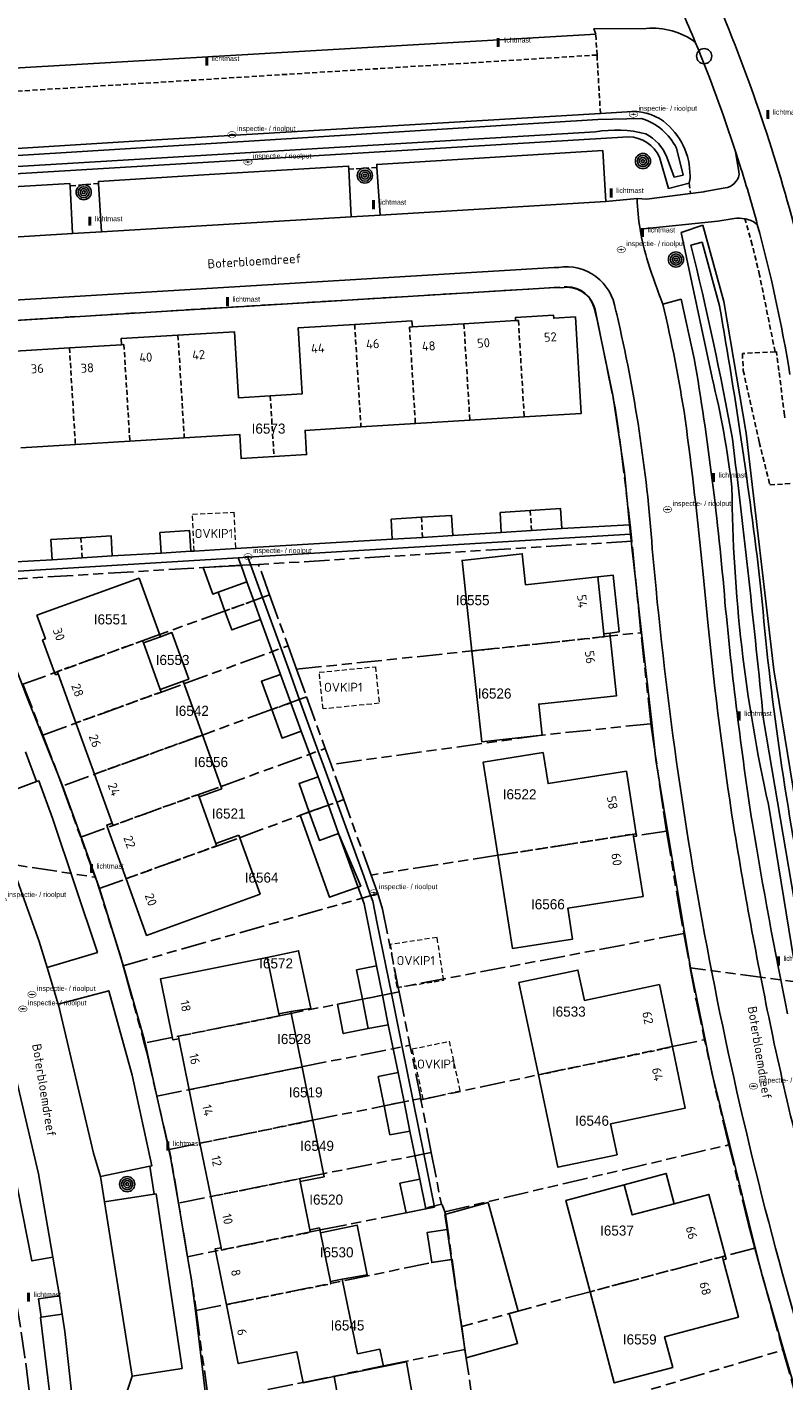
# Model space of a CAD drawing. Extents: x 168491 to 169507, y 481494 to 482503.
# Tile 26 of 108: x 168866 to 168941, y 481827 to 481961. Entities that reach past the tile are written whole.
import ezdxf
from ezdxf.enums import TextEntityAlignment as Align

# ---------------------------------------------------------------- set-up
doc = ezdxf.new("R2010")
doc.units = 0
doc.header["$LTSCALE"] = 0.5
doc.linetypes.add('KAD', pattern=[12, 5, -1, 2, -1, 2, -1])
doc.linetypes.add('STIPPELFIJN', pattern=[1.5, 1, -0.5])
doc.layers.get('0').update_dxf_attribs({"linetype": 'CONTINUOUS'})
for name, color, linetype in [('G01', 3, 'KAD'), ('G_BTD', 3, 'CONTINUOUS'), ('G_GBIP1', 7, 'CONTINUOUS'), ('G_OWT', 7, 'CONTINUOUS'), ('G_PNDMV', 1, 'CONTINUOUS'), ('G_WGD', 2, 'CONTINUOUS'), ('G_WTD', 4, 'CONTINUOUS'), ('NAR', 7, 'CONTINUOUS'), ('ORL', 7, 'CONTINUOUS'), ('OVKIP1', 7, 'CONTINUOUS'), ('PPAL', 7, 'CONTINUOUS'), ('PPUT', 7, 'CONTINUOUS'), ('PSTM', 170, 'CONTINUOUS'), ('PVGO', 7, 'CONTINUOUS'), ('Z01', 2, 'CONTINUOUS')]:
    doc.layers.add(name, color=color, linetype=linetype)
doc.layers.add('OBWVM', color=7, linetype='CONTINUOUS', lineweight=70)
doc.styles.add('ISO', font='isocpeur.ttf', dxfattribs={"height": 1})

# ---------------------------------------------------------------- blocks, each defined once
blk = doc.blocks.new('KUNSTOBJ')
at = {"color": 0}
blk.add_circle((0, 0), 0.75, dxfattribs=at)
at = {"color": 0, "flags": 2}
blk.add_attdef('KUNSTOBJECT', (1.45, 0), '', height=1, dxfattribs=at)
blk = doc.blocks.new('PAAL')
at = {"linetype": 'ByBlock', "lineweight": -2}
h = blk.add_hatch(color=0, dxfattribs=at)
h.dxf.hatch_style = 1
h.paths.add_polyline_path([(0.15, 0.8), (-0.15, 0.8), (-0.15, -0.1), (0, -0.1, -0.414214), (-0.1, 0, -1), (0.1, 0, -0.414214), (0, -0.1), (0.15, -0.1)])
at = {"linetype": 'ByBlock', "lineweight": -2, "true_color": 0x681648}
h = blk.add_hatch(color=219, dxfattribs=at)
h.dxf.hatch_style = 1
h.paths.add_polyline_path([(-0.1, 0, 1), (0.1, 0, 1)])
at = {"color": 0, "linetype": 'ByBlock', "lineweight": -2}
blk.add_attdef('PAAL', (0.5, 0.35), '', height=0.5, dxfattribs=at)
blk = doc.blocks.new('BOOM')
at = {"color": 0}
for radius in [0.75, 0.55, 0.35, 0.15]:
    blk.add_circle((0, 0), radius, dxfattribs=at)
blk = doc.blocks.new('put')
at = {"linetype": 'ByBlock', "lineweight": -2}
h = blk.add_hatch(color=0, dxfattribs=at)
h.dxf.hatch_style = 1
edge = h.paths.add_edge_path()
edge.add_spline(control_points=[(0.44, 0), (0.44, 0.04), (0.43, 0.09), (0.36, 0.2), (0.28, 0.26), (0.09, 0.32), (-0.02, 0.33), (-0.22, 0.29), (-0.31, 0.24), (-0.42, 0.12), (-0.44, 0.06), (-0.44, -0.06), (-0.42, -0.12), (-0.33, -0.22), (-0.28, -0.26), (-0.1, -0.33), (0.04, -0.33), (0.27, -0.27), (0.37, -0.2), (0.43, -0.08), (0.44, -0.04), (0.44, 0)], knot_values=[0, 0, 0, 0, 0.380029, 0.380029, 1.118666, 1.118666, 1.857303, 1.857303, 2.59594, 2.59594, 3.13294, 3.13294, 3.66994, 3.66994, 4.20694, 4.20694, 5.079565, 5.079565, 5.952189, 5.952189, 6.283185, 6.283185, 6.283185, 6.283185], degree=3, periodic=0)
edge = h.paths.add_edge_path(flags=16)
edge.add_ellipse((0, 0), major_axis=(0.392, 0), ratio=0.689655, start_angle=0, end_angle=360)
h = blk.add_hatch(color=0, dxfattribs=at)
h.dxf.hatch_style = 1
h.paths.add_polyline_path([(-0.1, 0, -0.096396), (-0.09, 0.04), (-0.25, 0.04, 1), (-0.25, -0.04), (-0.09, -0.04, -0.096396)])
at = {"linetype": 'ByBlock', "lineweight": -2, "true_color": 0x681648}
h = blk.add_hatch(color=219, dxfattribs=at)
h.dxf.hatch_style = 1
h.paths.add_polyline_path([(0.1, 0, 1), (-0.1, 0, 1)])
at = {"linetype": 'ByBlock', "lineweight": -2}
h = blk.add_hatch(color=0, dxfattribs=at)
h.dxf.hatch_style = 1
h.paths.add_polyline_path([(0.25, 0.04), (0.09, 0.04, -0.096396), (0.1, 0, -0.096396), (0.09, -0.04), (0.25, -0.04, 1)])
at = {"color": 0, "linetype": 'ByBlock', "lineweight": -2}
blk.add_attdef('PUT', (0.5, 0.35), '', height=0.5, dxfattribs=at)

msp = doc.modelspace()

# ---------------------------------------------------------------- linework, layer by layer
at = {"layer": 'G01'}
for p, q in [((168925.528, 481910.002), (168888.575, 481907.685)), ((168926.429, 481900.939), (168925.528, 481910.002)), ((168889.665, 481904.674), (168888.575, 481907.685)), ((168889.665, 481904.674), (168891.49, 481899.636)), ((168892.329, 481897.319), (168891.49, 481899.636)), ((168892.329, 481897.319), (168893.323, 481894.573)), ((168865.237, 481895.828), (168867.204, 481890.798)), ((168893.323, 481894.573), (168895.173, 481889.463)), ((168895.173, 481889.463), (168895.744, 481887.887)), ((168897.003, 481884.411), (168895.744, 481887.887)), ((168869.13, 481885.758), (168870.969, 481880.682)), ((168899.709, 481876.938), (168897.003, 481884.411)), ((168872.402, 481876.725), (168870.969, 481880.682)), ((168875.171, 481867.964), (168900.366, 481875.095)), ((168930.687, 481871.146), (168902.407, 481865.803)), ((168930.687, 481871.146), (168931.306, 481867.743)), ((168902.493, 481865.375), (168902.407, 481865.803)), ((168902.493, 481865.375), (168903.561, 481860.079)), ((168904.624, 481854.807), (168903.561, 481860.079)), ((168879.708, 481849.764), (168878.501, 481855.029)), ((168904.649, 481854.683), (168904.624, 481854.807)), ((168905.667, 481849.462), (168904.649, 481854.683)), ((168905.667, 481849.462), (168906.667, 481844.337)), ((168881.541, 481839.135), (168880.649, 481844.443)), ((168882.402, 481833.821), (168883.621, 481824.795)), ((168909.002, 481829.968), (168908.681, 481832.243)), ((168940.491, 481829.913), (168943.121, 481820.499))]:
    msp.add_line(p, q, dxfattribs=at)
for points in [[(168852.961, 481931.17), (168919.128, 481935.196), (168919.602, 481935.146), (168920.062, 481935.019), (168920.494, 481934.818), (168920.888, 481934.548), (168921.232, 481934.218), (168921.516, 481933.835), (168921.735, 481933.411), (168921.88, 481932.957), (168923.882, 481923.206), (168924.452, 481919.263), (168925.385, 481911.331), (168925.528, 481910.002)], [(168861.717, 481906.097), (168887.017, 481907.634), (168888.575, 481907.685)], [(168889.665, 481904.674), (168885.267, 481903.106), (168878.766, 481900.745), (168865.237, 481895.828)], [(168892.329, 481897.319), (168909.71, 481899.127), (168926.429, 481900.939)], [(168927.422, 481891.927), (168927.412, 481891.997), (168926.444, 481900.789), (168926.429, 481900.939)], [(168867.204, 481890.798), (168881.162, 481895.863), (168891.49, 481899.636)], [(168893.323, 481894.573), (168889.869, 481893.326), (168883.008, 481890.789), (168869.13, 481885.758)], [(168927.422, 481891.927), (168916.604, 481890.789), (168895.744, 481887.887)], [(168927.422, 481891.927), (168928.659, 481883.233), (168928.975, 481881.289)], [(168867.204, 481890.798), (168868.569, 481887.307), (168869.13, 481885.758)], [(168870.969, 481880.682), (168884.854, 481885.714), (168895.173, 481889.463)], [(168872.776, 481875.593), (168886.692, 481880.637), (168893.593, 481883.184), (168897.003, 481884.411)], [(168928.975, 481881.289), (168925.985, 481880.842), (168925.957, 481881.021), (168912.272, 481878.892), (168899.709, 481876.938)], [(168928.975, 481881.289), (168930.103, 481874.351), (168930.687, 481871.146)], [(168852.758, 481879.655), (168860.212, 481878.604), (168872.402, 481876.725)], [(168872.402, 481876.725), (168872.512, 481876.422), (168872.776, 481875.593)], [(168900.366, 481875.095), (168900.314, 481875.266), (168899.709, 481876.938)], [(168875.171, 481867.964), (168874.934, 481868.82), (168872.776, 481875.593)], [(168900.366, 481875.095), (168900.834, 481873.567), (168902.407, 481865.803)], [(168875.171, 481867.964), (168875.409, 481867.107), (168877.256, 481860.289)], [(168943.121, 481820.499), (168950.655, 481865.191), (168931.306, 481867.743)], [(168931.306, 481867.743), (168931.889, 481864.542), (168932.737, 481860.632)], [(168902.493, 481865.375), (168898.874, 481864.654), (168891.751, 481863.232), (168877.256, 481860.289)], [(168904.649, 481854.683), (168916.259, 481857.158), (168929.517, 481859.953), (168932.737, 481860.632)], [(168935.144, 481850.227), (168933.795, 481855.753), (168932.737, 481860.632)], [(168877.256, 481860.289), (168877.51, 481859.352), (168878.501, 481855.029)], [(168878.501, 481855.029), (168892.827, 481857.938), (168903.561, 481860.079)], [(168879.708, 481849.764), (168893.901, 481852.651), (168900.991, 481854.079), (168904.624, 481854.807)], [(168907.003, 481843.588), (168918.715, 481846.351), (168935.144, 481850.227)], [(168937.711, 481840.006), (168937.07, 481842.336), (168935.144, 481850.227)], [(168880.649, 481844.443), (168879.885, 481848.991), (168879.708, 481849.764)], [(168905.667, 481849.462), (168894.975, 481847.364), (168880.649, 481844.443)], [(168906.667, 481844.337), (168905.463, 481844.042), (168905.125, 481843.883), (168903.148, 481843.493), (168894.863, 481841.837), (168881.541, 481839.135)], [(168906.667, 481844.337), (168906.775, 481844.231), (168907.003, 481843.588)], [(168907.003, 481843.588), (168907.087, 481843.35), (168907.729, 481838.88)], [(168881.541, 481839.135), (168882.267, 481834.817), (168882.402, 481833.821)], [(168937.711, 481840.006), (168921.385, 481835.677), (168908.681, 481832.243)], [(168937.711, 481840.006), (168940.16, 481831.097), (168940.491, 481829.913)], [(168882.402, 481833.821), (168885.381, 481834.421), (168897.105, 481836.783), (168905.67, 481838.556), (168907.729, 481838.88)], [(168907.729, 481838.88), (168908.67, 481832.324), (168908.681, 481832.243)], [(168854.124, 481805.977), (168866.827, 481803.208), (168866.784, 481808.794), (168866.561, 481817.179), (168866.334, 481821.138), (168865.839, 481826.127), (168865.443, 481829.205), (168864.866, 481833.003), (168864.564, 481834.774)], [(168883.621, 481824.795), (168892.982, 481826.696), (168900.954, 481828.324), (168909.002, 481829.968)], [(168909.002, 481829.968), (168909.009, 481829.919), (168910.347, 481820.913), (168910.349, 481820.901)], [(168910.349, 481820.901), (168924.577, 481825.155), (168940.491, 481829.913)]]:
    msp.add_lwpolyline(points, dxfattribs=at)
at = {"layer": 'G_BTD', "linetype": 'STIPPELFIJN', "lineweight": -3, "transparency": 33554687}
for points in [[(168922.079, 481958.143), (168921.957, 481960.22)], [(168922.079, 481958.143), (168841.912, 481953.14)], [(168922.417, 481952.361), (168922.079, 481958.143)], [(168897.497, 481946.823), (168900.297, 481947.007)], [(168872.725, 481945.428), (168869.904, 481945.165)], [(168931.213, 481945.436), (168931.344, 481944.425)], [(168937.45, 481939.347), (168936.72, 481941.926)], [(168939.709, 481928.752), (168938.17, 481936.337), (168937.45, 481939.347)], [(168939.709, 481928.752), (168936.469, 481928.583), (168936.557, 481926.915), (168938.137, 481919.801), (168939.191, 481915.586), (168941.428, 481915.713)], [(168940.083, 481926.91), (168939.85, 481928.759), (168939.709, 481928.752)], [(168940.675, 481922.212), (168940.64, 481922.48), (168940.083, 481926.91)]]:
    msp.add_lwpolyline(points, dxfattribs=at)
at = {"layer": 'G_GBIP1', "linetype": 'Continuous', "lineweight": 25, "transparency": 33554687}
for points in [[(168884.579, 481904.948), (168884.043, 481904.756), (168883.103, 481907.377), (168886.839, 481907.589)], [(168886.839, 481907.589), (168887.421, 481905.967)], [(168922.152, 481906.468), (168923.681, 481906.633), (168924.283, 481901.036), (168923.358, 481900.877)], [(168878.86, 481900.537), (168879.995, 481900.947), (168881.661, 481896.34), (168881.092, 481896.134)], [(168893.595, 481883.18), (168892.694, 481882.857), (168895.604, 481874.739), (168898.681, 481875.842), (168896.489, 481881.04)], [(168889.412, 481868.782), (168892.542, 481869.441), (168893.743, 481863.733), (168891.765, 481863.431)], [(168899.436, 481861.73), (168896.964, 481861.24), (168896.387, 481864.153), (168898.858, 481864.643)], [(168929.716, 481844.391), (168928.917, 481847.393), (168924.783, 481846.257)], [(168907.01, 481843.311), (168911.289, 481844.5), (168914.271, 481833.767), (168913.394, 481833.523), (168914.221, 481830.545), (168909.141, 481829.131)], [(168907.01, 481843.311), (168907.231, 481841.84)], [(168894.714, 481841.524), (168898.342, 481842.255), (168899.333, 481837.341), (168896.865, 481836.924)], [(168907.677, 481838.869), (168909.141, 481829.131)], [(168896.055, 481827.285), (168896.704, 481823.67), (168903.89, 481824.96), (168903.214, 481828.725), (168900.935, 481828.267)]]:
    msp.add_lwpolyline(points, dxfattribs=at)
at = {"layer": 'G_OWT', "linetype": 'Continuous', "lineweight": 25, "transparency": 33554687}
for points in [[(168842.397, 481947.488), (168876.247, 481949.619), (168922.417, 481952.361)], [(168922.417, 481952.361), (168925.052, 481952.517)], [(168842.549, 481945.109), (168858.972, 481946.033), (168925.196, 481950.048)], [(168929.16, 481944.934), (168928.269, 481948.03)], [(168929.16, 481944.934), (168931.213, 481945.436)], [(168932.54, 481941.296), (168930.415, 481940.558)], [(168932.54, 481941.296), (168934.626, 481933.733), (168936.858, 481920.695), (168939.599, 481897.244), (168944.423, 481867.566), (168951.305, 481839.526), (168957.224, 481817.061), (168960.222, 481805.012)], [(168933.471, 481926.161), (168930.415, 481940.558)], [(168939.052, 481883.925), (168941.569, 481868.53)]]:
    msp.add_lwpolyline(points, dxfattribs=at)
for points in [[(168925.052, 481952.517, -0.18765756), (168928.659, 481951.582)], [(168928.659, 481951.582, -0.23377016), (168931.29, 481946.141)], [(168928.269, 481948.03, 0.2859345), (168925.196, 481950.048)], [(168931.213, 481945.436, 0.06944971), (168931.29, 481946.141)], [(168935.432, 481915.324, 0.03252708), (168933.471, 481926.161)], [(168939.052, 481883.925, -0.05295115), (168935.432, 481915.324)]]:
    msp.add_lwpolyline(points, format="xyb", dxfattribs=at)
at = {"layer": 'G_PNDMV', "linetype": 'Continuous', "lineweight": 25, "transparency": 33554687}
for points in [[(168903.797, 481931.214), (168903.761, 481931.81), (168898.087, 481931.462)], [(168914.019, 481931.839), (168908.904, 481931.526)], [(168914.877, 481922.299), (168920.516, 481922.643), (168919.933, 481932.2), (168917.801, 481932.07), (168917.783, 481932.369), (168914, 481932.138), (168914.019, 481931.839)], [(168880.596, 481930.39), (168874.955, 481930.054), (168874.992, 481929.455)], [(168889.734, 481924.382), (168886.589, 481924.19), (168886.19, 481930.724), (168880.596, 481930.39)], [(168898.087, 481931.462), (168892.48, 481931.118), (168892.88, 481924.574), (168889.734, 481924.382)], [(168908.904, 481931.526), (168903.797, 481931.214)], [(168869.852, 481929.141), (168864.462, 481928.812)], [(168874.992, 481929.455), (168869.852, 481929.141)], [(168909.487, 481921.969), (168914.877, 481922.299)], [(168890.101, 481918.38), (168893.327, 481918.577), (168893.181, 481920.973), (168898.707, 481921.311)], [(168898.707, 481921.311), (168904.097, 481921.64)], [(168904.097, 481921.64), (168909.487, 481921.969)], [(168865.046, 481919.255), (168870.436, 481919.584)], [(168870.436, 481919.584), (168875.826, 481919.913)], [(168875.826, 481919.913), (168881.216, 481920.242)], [(168881.216, 481920.242), (168886.703, 481920.578), (168886.849, 481918.182), (168890.101, 481918.38)], [(168915.473, 481913.042), (168912.479, 481912.855)], [(168912.596, 481910.868), (168912.479, 481912.855)], [(168915.473, 481913.042), (168918.468, 481913.23), (168918.585, 481911.243)], [(168904.691, 481912.366), (168901.696, 481912.187)], [(168901.807, 481910.201), (168901.696, 481912.187)], [(168904.691, 481912.366), (168907.686, 481912.544), (168907.797, 481910.557)], [(168868.15, 481908.156), (168868.016, 481910.152), (168870.991, 481910.345)], [(168870.991, 481910.345), (168873.966, 481910.539), (168874.084, 481908.555)], [(168878.795, 481910.855), (168881.741, 481911.052), (168881.878, 481909.007)], [(168878.932, 481908.809), (168878.795, 481910.855)], [(168904.805, 481910.379), (168901.807, 481910.201)], [(168907.797, 481910.557), (168904.805, 481910.379)], [(168915.594, 481911.056), (168912.596, 481910.868)], [(168918.585, 481911.243), (168915.594, 481911.056)], [(168881.878, 481909.007), (168878.932, 481908.809)], [(168871.117, 481908.356), (168868.15, 481908.156)], [(168874.084, 481908.555), (168871.117, 481908.356)], [(168909.697, 481899.118), (168908.719, 481908.102), (168914.678, 481908.751), (168915.011, 481905.691), (168922.152, 481906.468)], [(168866.636, 481902.675), (168876.761, 481906.34)], [(168876.761, 481906.34), (168878.86, 481900.537)], [(168922.152, 481906.468), (168922.761, 481900.813)], [(168887.421, 481905.967), (168884.579, 481904.948)], [(168884.579, 481904.948), (168885.248, 481903.083)], [(168887.427, 481905.969), (168887.421, 481905.967)], [(168888.096, 481904.104), (168887.427, 481905.969)], [(168888.764, 481902.239), (168888.096, 481904.104)], [(168866.636, 481902.675), (168867.48, 481900.344)], [(168885.248, 481903.083), (168885.916, 481901.218), (168888.764, 481902.239)], [(168923.358, 481900.877), (168924.023, 481894.701), (168916.316, 481893.862), (168916.651, 481890.785), (168910.675, 481890.135), (168909.697, 481899.118)], [(168922.761, 481900.813), (168923.358, 481900.877)], [(168867.48, 481900.344), (168867.195, 481900.241)], [(168867.195, 481900.241), (168868.373, 481896.984)], [(168878.86, 481900.537), (168877.168, 481899.925)], [(168877.168, 481899.925), (168878.835, 481895.317)], [(168868.373, 481896.984), (168868.457, 481896.753)], [(168868.743, 481896.856), (168868.457, 481896.753)], [(168868.743, 481896.856), (168870.497, 481892.01)], [(168890.746, 481896.811), (168888.857, 481896.124), (168889.879, 481893.316)], [(168891.768, 481894.003), (168890.746, 481896.811)], [(168878.835, 481895.317), (168881.092, 481896.134)], [(168883.019, 481890.809), (168881.092, 481896.134)], [(168889.879, 481893.316), (168890.901, 481890.508), (168892.79, 481891.195)], [(168892.79, 481891.195), (168891.768, 481894.003)], [(168870.497, 481892.01), (168872.334, 481886.933)], [(168884.944, 481885.489), (168883.019, 481890.809)], [(168925.707, 481880.754), (168926.003, 481880.801), (168924.996, 481887.222), (168917.228, 481886.001), (168916.747, 481889.062), (168910.824, 481888.131), (168912.276, 481878.896)], [(168872.334, 481886.933), (168874.092, 481882.077)], [(168894.472, 481886.67), (168892.587, 481885.995), (168893.595, 481883.18)], [(168895.481, 481883.855), (168894.472, 481886.67)], [(168882.687, 481884.673), (168884.944, 481885.489)], [(168882.687, 481884.673), (168884.358, 481880.056)], [(168896.489, 481881.04), (168895.481, 481883.855)], [(168874.092, 481882.077), (168873.542, 481881.88), (168873.623, 481881.656)], [(168893.595, 481883.18), (168894.604, 481880.365), (168896.489, 481881.04)], [(168873.623, 481881.656), (168875.46, 481876.578)], [(168884.358, 481880.056), (168886.614, 481880.872)], [(168886.614, 481880.872), (168888.727, 481875.033)], [(168912.276, 481878.896), (168913.728, 481869.661), (168919.662, 481870.594), (168919.181, 481873.655), (168926.637, 481874.827), (168925.707, 481880.754)], [(168875.46, 481876.578), (168877.491, 481870.967), (168888.727, 481875.033)], [(168889.412, 481868.782), (168878.879, 481866.67), (168880.096, 481860.614), (168880.685, 481860.732)], [(168889.412, 481868.782), (168890.588, 481863.194)], [(168898.28, 481867.556), (168900.252, 481867.947)], [(168898.858, 481864.643), (168898.28, 481867.556)], [(168900.252, 481867.947), (168900.83, 481865.034)], [(168916.281, 481857.143), (168914.347, 481866.286), (168920.195, 481867.524), (168920.831, 481864.518), (168928.26, 481866.089), (168929.55, 481859.916)], [(168899.436, 481861.73), (168898.858, 481864.643)], [(168900.83, 481865.034), (168901.407, 481862.121)], [(168890.588, 481863.194), (168891.765, 481863.431)], [(168891.765, 481863.431), (168892.874, 481857.925)], [(168901.407, 481862.121), (168899.436, 481861.73)], [(168880.685, 481860.732), (168881.703, 481855.679)], [(168929.55, 481859.916), (168930.816, 481853.856), (168923.425, 481852.293), (168924.071, 481849.239), (168918.215, 481848), (168916.281, 481857.143)], [(168892.874, 481857.925), (168893.94, 481852.631)], [(168902.401, 481857.372), (168900.429, 481856.983), (168901.001, 481854.09)], [(168902.973, 481854.479), (168902.401, 481857.372)], [(168881.703, 481855.679), (168882.769, 481850.386)], [(168901.001, 481854.09), (168901.573, 481851.197)], [(168903.544, 481851.586), (168902.973, 481854.479)], [(168893.94, 481852.631), (168895.063, 481847.06)], [(168901.573, 481851.197), (168903.544, 481851.586)], [(168882.769, 481850.386), (168883.835, 481845.092)], [(168895.063, 481847.06), (168892.7, 481846.584)], [(168892.7, 481846.584), (168893.66, 481841.818)], [(168903.17, 481843.491), (168902.569, 481846.422), (168904.523, 481846.823)], [(168904.523, 481846.823), (168905.125, 481843.888)], [(168921.386, 481835.682), (168918.984, 481844.714), (168924.783, 481846.257)], [(168924.783, 481846.257), (168925.573, 481843.289), (168929.716, 481844.391)], [(168883.835, 481845.092), (168884.854, 481840.036)], [(168929.716, 481844.391), (168933.166, 481845.309), (168934.862, 481838.917), (168934.572, 481838.84)], [(168905.125, 481843.888), (168903.17, 481843.491)], [(168893.66, 481841.818), (168894.616, 481842.01)], [(168894.616, 481842.01), (168894.714, 481841.524)], [(168907.677, 481838.869), (168905.713, 481838.574), (168905.277, 481841.555), (168907.231, 481841.84)], [(168907.231, 481841.84), (168907.677, 481838.869)], [(168894.714, 481841.524), (168895.689, 481836.687)], [(168884.854, 481840.036), (168884.271, 481839.922), (168885.383, 481834.387)], [(168934.572, 481838.84), (168936.082, 481833.151), (168928.772, 481831.206), (168929.576, 481828.185), (168923.79, 481826.646), (168921.386, 481835.682)], [(168895.689, 481836.687), (168896.865, 481836.924)], [(168896.865, 481836.924), (168898.355, 481829.524)], [(168885.383, 481834.387), (168886.555, 481828.558), (168892.359, 481829.725), (168892.974, 481826.666)], [(168898.355, 481829.524), (168900.591, 481829.974), (168900.935, 481828.267)], [(168892.974, 481826.666), (168896.055, 481827.285)], [(168896.055, 481827.285), (168900.935, 481828.267)]]:
    msp.add_lwpolyline(points, dxfattribs=at)
at = {"layer": 'G_PNDMV', "linetype": 'STIPPELFIJN', "lineweight": -3, "transparency": 33554687}
for points in [[(168914.019, 481931.839), (168914.294, 481931.856), (168914.877, 481922.299)], [(168880.596, 481930.39), (168881.216, 481920.242)], [(168898.087, 481931.462), (168898.707, 481921.311)], [(168903.797, 481931.214), (168903.514, 481931.197), (168904.097, 481921.64)], [(168908.904, 481931.526), (168909.487, 481921.969)], [(168869.852, 481929.141), (168870.436, 481919.584)], [(168874.992, 481929.455), (168875.242, 481929.47), (168875.826, 481919.913)], [(168889.734, 481924.382), (168890.101, 481918.38)], [(168915.473, 481913.042), (168915.594, 481911.056)], [(168904.691, 481912.366), (168904.805, 481910.379)], [(168871.117, 481908.356), (168870.991, 481910.345)], [(168885.248, 481903.083), (168888.096, 481904.104)], [(168909.697, 481899.118), (168922.792, 481900.528), (168922.761, 481900.813)], [(168868.743, 481896.856), (168868.658, 481897.088), (168877.088, 481900.146)], [(168877.088, 481900.146), (168877.168, 481899.925)], [(168870.497, 481892.01), (168878.925, 481895.068)], [(168878.835, 481895.317), (168878.925, 481895.068)], [(168891.768, 481894.003), (168889.879, 481893.316)], [(168872.334, 481886.933), (168883.019, 481890.809)], [(168874.092, 481882.077), (168874.173, 481881.855), (168882.6, 481884.913)], [(168882.6, 481884.913), (168882.687, 481884.673)], [(168895.481, 481883.855), (168893.595, 481883.18)], [(168912.276, 481878.896), (168925.669, 481880.997), (168925.707, 481880.754)], [(168875.46, 481876.578), (168884.438, 481879.835)], [(168884.358, 481880.056), (168884.438, 481879.835)], [(168900.83, 481865.034), (168898.858, 481864.643)], [(168880.685, 481860.732), (168880.636, 481860.973), (168890.631, 481862.982)], [(168890.588, 481863.194), (168890.631, 481862.982)], [(168916.281, 481857.143), (168929.55, 481859.916)], [(168881.703, 481855.679), (168892.874, 481857.925)], [(168902.973, 481854.479), (168901.001, 481854.09)], [(168882.769, 481850.386), (168893.94, 481852.631)], [(168883.835, 481845.092), (168892.644, 481846.863)], [(168892.644, 481846.863), (168892.7, 481846.584)], [(168893.66, 481841.818), (168893.71, 481841.569)], [(168884.902, 481839.798), (168893.71, 481841.569)], [(168884.854, 481840.036), (168884.902, 481839.798)], [(168921.386, 481835.682), (168934.488, 481839.159), (168934.572, 481838.84)], [(168885.383, 481834.387), (168895.733, 481836.468)], [(168895.689, 481836.687), (168895.733, 481836.468)]]:
    msp.add_lwpolyline(points, dxfattribs=at)
at = {"layer": 'G_WGD', "linetype": 'Continuous', "lineweight": 25, "transparency": 33554687}
for points in [[(168938.636, 481951.115, 0.01969208), (168933.835, 481963.87)], [(168931.813, 481959.411, 0.17879249), (168926.955, 481960.782)], [(168935.794, 481948.599, 0.01913886), (168931.813, 481959.411)], [(168944.743, 481927.088, 0.03583625), (168938.636, 481951.115)], [(168936.144, 481946.313, -0.32934302), (168934.756, 481944.974)], [(168936.72, 481941.926, 0.0885535), (168935.67, 481941.941)], [(168936.763, 481941.917, -0.02695136), (168936.72, 481941.926)], [(168937.948, 481941.375, 0.11095371), (168936.763, 481941.917)], [(168941.185, 481926.5, 0.02522957), (168937.948, 481941.375)], [(168926.339, 481940.907, 0.03865253), (168927.148, 481937.565)], [(168927.148, 481937.565, 0.01270491), (168928.59, 481933.481)], [(168917.949, 481935.106, -0.03895079), (168918.565, 481935.096)], [(168921.799, 481933.119, 0.39003824), (168918.565, 481935.096)], [(168934.75, 481903.951, 0.02161721), (168931.708, 481928.094)], [(168934.75, 481903.951, 0.01420466), (168937.457, 481882.052)], [(168937.457, 481882.052, 0.00873588), (168940.932, 481863.193)]]:
    msp.add_lwpolyline(points, format="xyb", dxfattribs=at)
at = {"layer": 'G_WGD', "lineweight": -3, "transparency": 33554687}
for points in [[(168931.813, 481959.411, 0.00543029), (168930.527, 481962.437)], [(168936.332, 481946.914, 0.00340337), (168935.794, 481948.599)], [(168937.948, 481941.375, 0.00980951), (168936.332, 481946.914)], [(168926.056, 481943.92, 0.03350637), (168926.339, 481940.907)], [(168918.286, 481937.112, 0.01745893), (168917.828, 481937.102)], [(168923.907, 481932.935, 0.41892739), (168918.286, 481937.112)], [(168930.801, 481922.126, 0.02122534), (168928.59, 481933.481)], [(168924.034, 481932.475, 0.01929488), (168923.907, 481932.935)], [(168927.553, 481909.252, 0.03923445), (168924.034, 481932.475)], [(168932.548, 481907.056, 0.00869894), (168930.801, 481922.126)], [(168943.793, 481825.95, -0.05282032), (168927.553, 481909.252)], [(168933.083, 481901.625, 0.01413574), (168935.592, 481881.883)], [(168935.592, 481881.883, 0.01118384), (168939.478, 481860.951)], [(168939.478, 481860.951, 0.01488502), (168945.08, 481838.25)]]:
    msp.add_lwpolyline(points, format="xyb", dxfattribs=at)
at = {"layer": 'G_WGD', "linetype": 'Continuous', "lineweight": 25, "transparency": 33554687}
for points in [[(168921.957, 481960.22), (168841.708, 481955.517)], [(168926.955, 481960.782), (168921.778, 481960.737), (168921.957, 481960.22)], [(168922.966, 481943.629), (168922.649, 481948.673), (168911.47, 481947.999), (168900.277, 481947.311), (168900.297, 481947.007)], [(168936.105, 481946.569), (168935.794, 481948.599)], [(168897.497, 481946.823), (168897.48, 481947.14), (168893.627, 481946.919), (168883.692, 481946.312), (168872.713, 481945.611), (168872.725, 481945.428)], [(168897.756, 481942.114), (168897.497, 481946.823)], [(168900.297, 481947.007), (168900.608, 481942.28)], [(168936.144, 481946.313), (168936.105, 481946.569)], [(168869.904, 481945.165), (168869.892, 481945.404), (168859.751, 481944.812), (168850.087, 481944.214)], [(168870.15, 481940.455), (168869.904, 481945.165)], [(168872.725, 481945.428), (168873.028, 481940.617)], [(168926.056, 481943.92), (168922.966, 481943.629)], [(168931.344, 481944.425), (168926.965, 481943.857), (168926.056, 481943.92)], [(168932.745, 481944.636), (168932.642, 481944.593), (168931.344, 481944.425)], [(168932.745, 481944.636), (168934.756, 481944.974)], [(168900.608, 481942.28), (168897.756, 481942.114)], [(168926.339, 481940.907), (168934.051, 481941.676), (168935.67, 481941.941)], [(168873.028, 481940.617), (168870.15, 481940.455)], [(168853.509, 481931.173), (168869.273, 481932.164), (168917.949, 481935.106)], [(168921.799, 481933.119), (168922.032, 481932.229)], [(168928.59, 481933.481), (168930.406, 481933.96), (168931.708, 481928.094)], [(168922.032, 481932.229), (168923.643, 481924.443), (168924.802, 481916.793), (168925.31, 481911.627)], [(168918.585, 481911.243), (168925.31, 481911.627)], [(168886.28, 481909.271), (168901.807, 481910.201)], [(168925.4, 481910.707), (168887.516, 481908.417)], [(168907.797, 481910.557), (168912.596, 481910.868)], [(168925.686, 481907.972), (168925.559, 481909.094), (168925.4, 481910.707)], [(168881.878, 481909.007), (168882.189, 481909.026)], [(168886.28, 481909.271), (168882.189, 481909.026)], [(168886.56, 481908.359), (168861.493, 481906.844)], [(168863.331, 481907.885), (168868.15, 481908.156)], [(168874.084, 481908.555), (168878.932, 481908.809)], [(168886.839, 481907.589), (168886.56, 481908.359)], [(168887.427, 481905.969), (168886.839, 481907.589)], [(168905.99, 481844.051), (168904.922, 481849.344), (168903.871, 481854.553), (168902.786, 481859.93), (168901.718, 481865.224), (168900.319, 481872.155), (168899.878, 481874.34), (168899.598, 481875.112), (168898.982, 481876.812), (168896.322, 481884.143), (168895, 481887.788), (168894.48, 481889.219), (168892.639, 481894.296), (168891.589, 481897.19), (168890.797, 481899.372), (168888.959, 481904.438), (168887.516, 481908.417)], [(168945.139, 481813.245), (168943.191, 481820.914), (168940.587, 481829.821), (168938.383, 481837.413), (168937.737, 481840.034), (168935.199, 481850.33), (168933.456, 481857.401), (168932.785, 481860.656), (168931.326, 481867.74), (168930.775, 481871.066), (168929.04, 481881.528), (168927.909, 481888.343), (168927.493, 481892.016), (168926.482, 481900.946), (168925.686, 481907.972)], [(168861.493, 481906.844), (168862.392, 481903.563), (168863.74, 481899.458), (168865.159, 481895.817), (168865.578, 481894.741), (168867.162, 481890.796), (168869.174, 481885.783), (168870.996, 481880.7), (168872.421, 481876.722), (168872.821, 481875.618), (168875.239, 481867.777), (168877.243, 481860.699), (168877.331, 481860.303), (168878.505, 481855.031), (168879.678, 481849.759), (168879.889, 481848.813), (168880.638, 481844.446), (168881.551, 481839.119), (168881.947, 481836.811), (168882.316, 481833.769), (168883.413, 481824.723)], [(168888.764, 481902.239), (168890.746, 481896.811)], [(168892.79, 481891.195), (168894.472, 481886.67)], [(168866.589, 481886.201), (168865.494, 481889.136)], [(168861.02, 481887.465), (168862.158, 481884.549), (168866.589, 481886.201)], [(168900.252, 481867.947), (168899.015, 481874.078), (168896.489, 481881.04)], [(168901.407, 481862.121), (168902.401, 481857.372)], [(168903.544, 481851.586), (168904.523, 481846.823)], [(168872.931, 481847.076), (168877.807, 481848.117)], [(168877.807, 481848.117), (168878.248, 481845.345)], [(168872.931, 481847.076), (168873.33, 481844.564)], [(168878.248, 481845.345), (168873.33, 481844.564)], [(168905.99, 481844.051), (168905.125, 481843.888)], [(168868.862, 481835.271), (168866.779, 481834.962), (168867.048, 481833.149)], [(168869.131, 481833.458), (168868.862, 481835.271)], [(168867.048, 481833.149), (168869.131, 481833.458)]]:
    msp.add_lwpolyline(points, dxfattribs=at)
at = {"layer": 'G_WGD', "lineweight": -3, "transparency": 33554687}
for points in [[(168900.608, 481942.28), (168922.966, 481943.629)], [(168897.756, 481942.114), (168873.028, 481940.617)], [(168850.379, 481939.231), (168870.15, 481940.455)], [(168917.828, 481937.102), (168853.939, 481933.241)], [(168925.31, 481911.627), (168925.4, 481910.707)], [(168887.516, 481908.417), (168886.56, 481908.359)], [(168933.083, 481901.625), (168932.548, 481907.056)], [(168854.757, 481904.259), (168856.241, 481898.754), (168860.877, 481886.982), (168866.853, 481870.361), (168867.633, 481867.774)], [(168867.633, 481867.774), (168872.614, 481869.276), (168868.155, 481882.574), (168866.834, 481886.28), (168866.589, 481886.201)], [(168867.633, 481867.774), (168868.729, 481864.141)], [(168877.807, 481848.117), (168878.01, 481848.149), (168876.052, 481857.121), (168873.741, 481865.474), (168868.729, 481864.141)], [(168868.729, 481864.141), (168868.784, 481863.957), (168872.235, 481849.383), (168872.931, 481847.076)], [(168868.209, 481839.09), (168866.797, 481847.349), (168864.553, 481856.933)], [(168868.209, 481839.09), (168866.13, 481838.735), (168863.799, 481850.462), (168862.474, 481856.447)], [(168873.33, 481844.564), (168876.073, 481827.299)], [(168876.073, 481827.299), (168881.006, 481828.083), (168878.431, 481845.374)], [(168878.431, 481845.374), (168878.248, 481845.345)], [(168868.862, 481835.271), (168868.209, 481839.09)], [(168868.904, 481809.193), (168868.893, 481809.526), (168868.394, 481819.034), (168867.884, 481825.795), (168866.991, 481833.14), (168867.048, 481833.149)], [(168871.169, 481809.225), (168870.485, 481821.903), (168869.389, 481831.727), (168869.131, 481833.458)], [(168876.073, 481827.299), (168874.879, 481823.716)]]:
    msp.add_lwpolyline(points, dxfattribs=at)
at = {"layer": 'G_WTD', "linetype": 'Continuous', "lineweight": 25, "transparency": 33554687}
for points in [[(168843.918, 481946.968), (168865.81, 481948.253), (168922.146, 481951.743), (168926.491, 481951.869)], [(168843.987, 481945.785), (168862.474, 481946.978), (168921.932, 481950.531)], [(168928.983, 481948.025), (168929.724, 481946.038)], [(168930.607, 481946.256), (168929.952, 481948.913)], [(168929.724, 481946.038), (168930.607, 481946.256)], [(168931.363, 481939.309), (168932.499, 481939.615)], [(168934.203, 481933.302), (168932.499, 481939.615)], [(168938.557, 481892.351), (168943.553, 481863.026), (168952.679, 481827.885), (168957.926, 481804.794)]]:
    msp.add_lwpolyline(points, dxfattribs=at)
for points in [[(168929.952, 481948.913, 0.20112841), (168926.491, 481951.869)], [(168921.932, 481950.531, -0.10457521), (168926.903, 481950.347)], [(168926.903, 481950.347, -0.18349808), (168928.983, 481948.025)], [(168931.363, 481939.309, -0.01621788), (168935.49, 481920.145)], [(168938.343, 481904.966, 0.01515069), (168934.203, 481933.302)], [(168935.49, 481920.145, -0.00585678), (168938.557, 481892.351)], [(168938.343, 481904.966, 0.02851975), (168942.745, 481874.163)]]:
    msp.add_lwpolyline(points, format="xyb", dxfattribs=at)
at = {"layer": 'OBWVM', "linetype": 'STIPPELFIJN', "lineweight": 13, "transparency": 33554687}
for points in [[(168882.025, 481912.681), (168886.119, 481912.865), (168886.28, 481909.271)], [(168882.189, 481909.026), (168882.025, 481912.681)], [(168900.517, 481893.948), (168894.952, 481893.387), (168894.586, 481897.013), (168900.139, 481897.572), (168900.517, 481893.948)], [(168901.61, 481870.055), (168902.259, 481865.809), (168906.899, 481866.518), (168906.25, 481870.764), (168901.61, 481870.055)], [(168907.436, 481860.475), (168908.523, 481855.54), (168904.88, 481854.738), (168903.784, 481859.715), (168907.436, 481860.475)]]:
    msp.add_lwpolyline(points, dxfattribs=at)

# ---------------------------------------------------------------- block references
at = {"layer": 'PPAL', "linetype": 'Continuous', "lineweight": 13, "transparency": 33554687}
for p in [(168912.308, 481959.031), (168883.441, 481957.194), (168938.98, 481951.894), (168899.963, 481942.97), (168923.474, 481944.127), (168871.87, 481941.335), (168926.59, 481940.22), (168885.49, 481933.37), (168933.62, 481915.95), (168936.16, 481892.34), (168872.02, 481877.23), (168940.06, 481868.08), (168879.59, 481849.76), (168865.808, 481834.796)]:
    msp.add_blockref('PAAL', p, dxfattribs=at).add_auto_attribs({'PAAL': 'lichtmast'})
at = {"layer": 'PPUT', "linetype": 'Continuous', "lineweight": 13, "transparency": 33554687}
for p in [(168925.681, 481952.27), (168885.942, 481950.265), (168887.518, 481947.545), (168924.475, 481938.87), (168929.058, 481913.138), (168887.53, 481908.478), (168899.983, 481875.193), (168863.215, 481874.411), (168866.139, 481865.114), (168865.238, 481863.686), (168937.569, 481856.027)]:
    msp.add_blockref('put', p, dxfattribs=at).add_auto_attribs({'PUT': 'inspectie- / rioolput'})
at = {"layer": 'PSTM', "linetype": 'Continuous', "lineweight": 0, "transparency": 33554687}
msp.add_blockref('KUNSTOBJ', (168932.682, 481958.031), dxfattribs=at)
at = {"layer": 'PVGO', "linetype": 'Continuous', "lineweight": 0, "transparency": 33554687}
for p in [(168926.624, 481947.639), (168899.098, 481946.205), (168871.26, 481944.555), (168929.893, 481937.888), (168875.568, 481846.33)]:
    msp.add_blockref('BOOM', p, dxfattribs=at)

# ---------------------------------------------------------------- texts
at = {"layer": 'NAR', "linetype": 'Continuous', "lineweight": 25, "transparency": 33554687, "style": 'ISO'}
for s, rotation, p in [('52', 3.5, (168917.456, 481930.219)), ('42', 3.5, (168882.634, 481928.455)), ('44', 3.5, (168894.432, 481929.105)), ('46', 3.5, (168899.875, 481929.538)), ('48', 3.5, (168905.412, 481929.321)), ('50', 3.5, (168910.839, 481929.63)), ('38', 3.5, (168871.615, 481927.153)), ('40', 3.5, (168877.407, 481928.208)), ('36', 3.5, (168866.666, 481927.091)), ('54', 276.1, (168920.616, 481904.049)), ('30', 289.9, (168868.803, 481900.784)), ('56', 276.1, (168921.391, 481898.508)), ('28', 289.9, (168870.652, 481895.24)), ('26', 289.9, (168872.379, 481890.231)), ('24', 289.9, (168874.26, 481885.419)), ('58', 278.9, (168923.592, 481884.112)), ('22', 289.9, (168875.805, 481880.22)), ('60', 278.9, (168924.021, 481878.488)), ('20', 289.9, (168877.912, 481874.506)), ('18', 281.4, (168881.341, 481863.965)), ('62', 281.8, (168927.116, 481862.8)), ('16', 281.4, (168882.241, 481858.719)), ('64', 281.8, (168928.073, 481857.206)), ('14', 281.4, (168883.539, 481853.647)), ('12', 281.4, (168884.417, 481848.623)), ('10', 281.4, (168885.506, 481842.879)), ('66', 284.9, (168931.446, 481841.524)), ('8', 281.4, (168886.331, 481837.558)), ('68', 284.9, (168932.8, 481835.99)), ('6', 281.4, (168886.931, 481831.675))]:
    msp.add_text(s, height=0.9, rotation=rotation, dxfattribs=at).set_placement(p, align=Align.MIDDLE_CENTER)
at = {"layer": 'ORL', "linetype": 'Continuous', "lineweight": 25, "transparency": 33554687, "style": 'ISO'}
for rotation, p in [(3.5, (168888.16, 481937.739)), (279.4, (168938.188, 481859.349)), (279.4, (168867.347, 481855.632))]:
    msp.add_text('Boterbloemdreef', height=0.9, rotation=rotation, dxfattribs=at).set_placement(p, align=Align.MIDDLE_CENTER)
at = {"layer": 'OVKIP1', "linetype": 'Continuous', "lineweight": 70, "transparency": 33554687, "style": 'ISO'}
for p in [(168884.148, 481910.759), (168896.957, 481895.53), (168904.137, 481868.468), (168906.168, 481858.223)]:
    msp.add_text('OVKIP1', height=0.9, dxfattribs=at).set_placement(p, align=Align.MIDDLE_CENTER)
at = {"layer": 'Z01', "ltscale": 0.5}
for s, p in [('I6573', (168887.8873, 481920.6465)), ('I6555', (168908.0953, 481903.6605)), ('I6551', (168872.2583, 481901.7565)), ('I6553', (168878.3879, 481897.736)), ('I6526', (168910.2635, 481894.413)), ('I6542', (168880.3026, 481892.697)), ('I6556', (168882.2039, 481887.6275)), ('I6522', (168912.7418, 481884.4325)), ('I6521', (168883.9392, 481882.528)), ('I6564', (168887.1984, 481876.1875)), ('I6566', (168915.544, 481873.546)), ('I6572', (168888.6354, 481867.692)), ('I6533', (168917.6156, 481862.9145)), ('I6528', (168890.4079, 481860.202)), ('I6519', (168891.5633, 481854.9215)), ('I6546', (168919.9175, 481852.11)), ('I6549', (168892.6875, 481849.625)), ('I6520', (168893.5916, 481844.2985)), ('I6537', (168922.3818, 481841.235)), ('I6530', (168894.6254, 481839.079)), ('I6545', (168895.704, 481831.8375)), ('I6559', (168924.6367, 481830.4535))]:
    msp.add_text(s, height=1, dxfattribs=at).set_placement(p)

doc.saveas('drawing.dxf')
